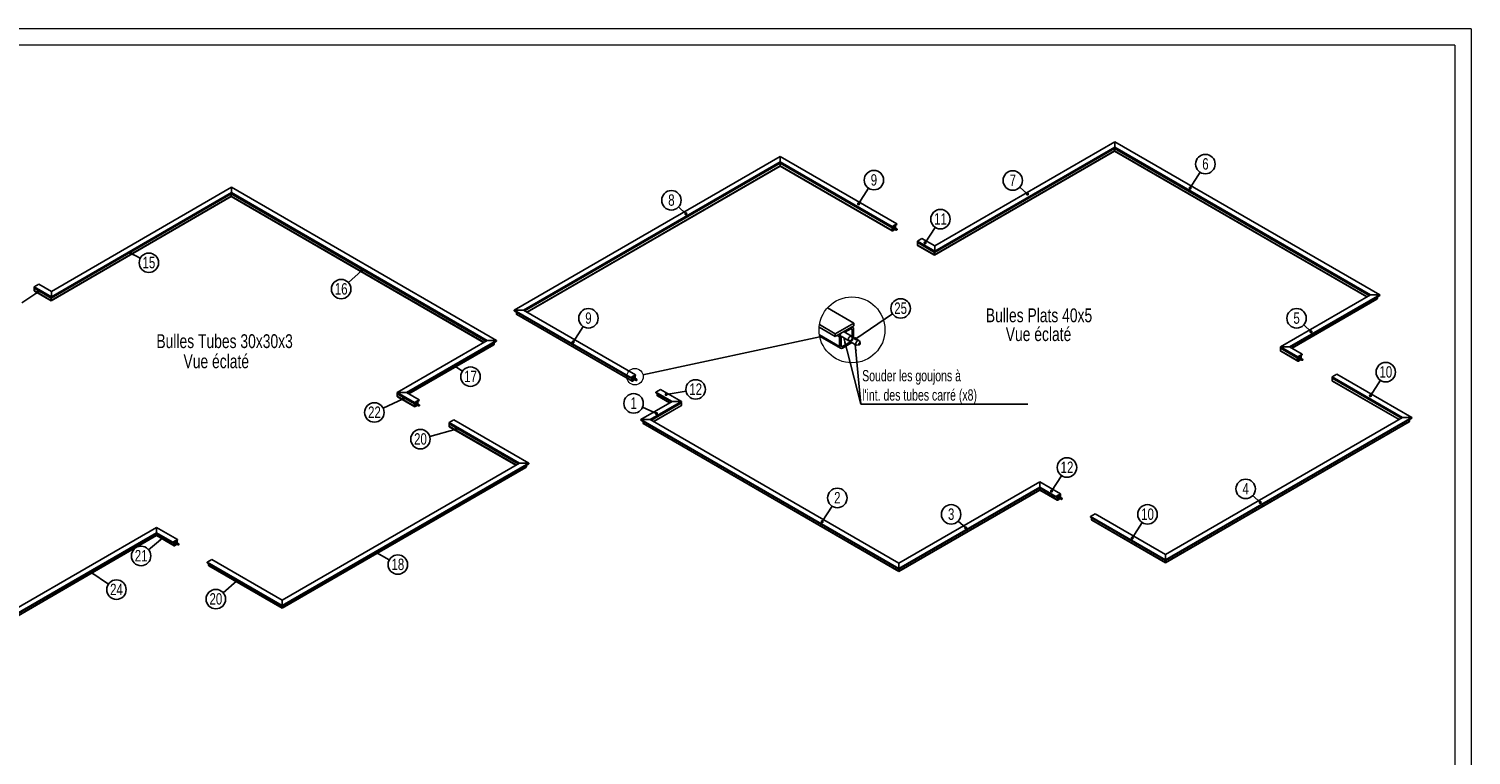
# Model space of a CAD drawing. Header units: millimetres. Extents: x 0 to 841, y 0 to 594.
# Tile 6 of 6: x 399 to 841, y 372 to 594. Entities that reach past the tile are written whole.
import ezdxf

# ---------------------------------------------------------------- set-up
doc = ezdxf.new("R2010")
doc.units = ezdxf.units.MM
doc.layers.add('NOTES', color=6, linetype='Continuous')
doc.layers.add('TRAIT-FINS', color=9, linetype='Continuous')
doc.layers.add('TRAIT-FORT', color=4, linetype='Continuous', lineweight=25)
doc.styles.add('SLDTEXTSTYLE0', font='TXT', dxfattribs={"width": 0.75})
doc.styles.add('SLDTEXTSTYLE3', font='TXT', dxfattribs={"width": 0.7})
doc.dimstyles.new('SLDDIMSTYLE2', dxfattribs={"dimtxt": 0.18, "dimasz": 2, "dimexe": 0, "dimexo": 0.0625, "dimgap": 0, "dimtad": 0, "dimtih": 1, "dimtoh": 1, "dimdec": 0, "dimrnd": 1e-09, "dimzin": 0, "dimdsep": 46, "dimtxsty": 'Standard', "dimblk1": 'NONE', "dimblk2": 'NONE', "dimsah": 1, "dimcen": 0.09, "dimadec": 0, "dimazin": 0, "dimtfac": 2, "dimtdec": 0, "dimtofl": 0, "dimtmove": 0, "dimatfit": 3, "dimldrblk": 'NONE', "dimfxl": 1, "dimfrac": 2, "dimtolj": 1, "dimtzin": 0, "dimarcsym": 0})
doc.dimstyles.new('SLDDIMSTYLE3', dxfattribs={"dimtxt": 0.18, "dimasz": 1, "dimexe": 0, "dimexo": 0.0625, "dimgap": 0, "dimtad": 0, "dimtih": 1, "dimtoh": 1, "dimdec": 0, "dimrnd": 1e-09, "dimzin": 0, "dimdsep": 46, "dimtxsty": 'Standard', "dimblk1": 'DOT', "dimblk2": 'DOT', "dimsah": 1, "dimcen": 0.09, "dimadec": 0, "dimazin": 0, "dimtfac": 1, "dimtdec": 0, "dimtofl": 0, "dimtmove": 0, "dimatfit": 3, "dimldrblk": 'DOT', "dimfxl": 1, "dimfrac": 2, "dimtolj": 1, "dimtzin": 0, "dimarcsym": 0})
doc.dimstyles.new('SLDDIMSTYLE4', dxfattribs={"dimtxt": 0.18, "dimasz": 2, "dimexe": 0, "dimexo": 0.0625, "dimgap": 0, "dimtad": 0, "dimtih": 1, "dimtoh": 1, "dimdec": 0, "dimrnd": 1e-09, "dimzin": 0, "dimdsep": 46, "dimtxsty": 'Standard', "dimsah": 1, "dimcen": 0.09, "dimadec": 0, "dimazin": 0, "dimtfac": 2, "dimtdec": 0, "dimtofl": 0, "dimtmove": 0, "dimatfit": 3, "dimfxl": 1, "dimfrac": 2, "dimtolj": 1, "dimtzin": 0, "dimarcsym": 0})

# ---------------------------------------------------------------- blocks, each defined once
blk = doc.blocks.new('SW_NOTE_2')
at = {"layer": 'NOTES', "color": 0}
blk.add_circle((2.64, -1.38), 2.98, dxfattribs=at)
at = {"layer": 'NOTES', "color": 0, "insert": (2.65, 0.44), "char_height": 3.5, "attachment_point": 2, "style": 'SLDTEXTSTYLE0'}
blk.add_mtext('15', dxfattribs=at)
blk = doc.blocks.new('_Dot')
at = {"color": 0, "linetype": 'ByBlock', "lineweight": -2}
blk.add_line((-0.5, 0), (-1, 0), dxfattribs=at)
at = {"color": 0, "linetype": 'ByBlock', "const_width": 0.5}
blk.add_lwpolyline([(-0.25, 0, 1), (0.25, 0, 1)], format="xyb", close=True, dxfattribs=at)
blk = doc.blocks.new('SW_NOTE_4')
at = {"layer": 'NOTES', "color": 0}
blk.add_circle((2.48, -1.65), 2.98, dxfattribs=at)
at = {"layer": 'NOTES', "color": 0, "insert": (2.49, 0.17), "char_height": 3.5, "attachment_point": 2, "style": 'SLDTEXTSTYLE0'}
blk.add_mtext('17', dxfattribs=at)
blk = doc.blocks.new('SW_NOTE_5')
at = {"layer": 'NOTES', "color": 0}
blk.add_circle((2.6, -1.46), 2.98, dxfattribs=at)
at = {"layer": 'NOTES', "color": 0, "insert": (2.61, 0.36), "char_height": 3.5, "attachment_point": 2, "style": 'SLDTEXTSTYLE0'}
blk.add_mtext('18', dxfattribs=at)
blk = doc.blocks.new('SW_NOTE_6')
at = {"layer": 'NOTES', "color": 0}
blk.add_circle((2.48, -1.66), 2.98, dxfattribs=at)
at = {"layer": 'NOTES', "color": 0, "insert": (2.49, 0.15), "char_height": 3.5, "attachment_point": 2, "style": 'SLDTEXTSTYLE0'}
blk.add_mtext('24', dxfattribs=at)
blk = doc.blocks.new('SW_NOTE_10')
at = {"layer": 'NOTES', "color": 0}
blk.add_circle((-2.29, -1.91), 2.98, dxfattribs=at)
at = {"layer": 'NOTES', "color": 0, "insert": (-2.28, -0.09), "char_height": 3.5, "attachment_point": 2, "style": 'SLDTEXTSTYLE0'}
blk.add_mtext('21', dxfattribs=at)
blk = doc.blocks.new('SW_NOTE_11')
at = {"layer": 'NOTES', "color": 0}
blk.add_circle((-2.25, -1.96), 2.98, dxfattribs=at)
at = {"layer": 'NOTES', "color": 0, "insert": (-2.24, -0.14), "char_height": 3.5, "attachment_point": 2, "style": 'SLDTEXTSTYLE0'}
blk.add_mtext('20', dxfattribs=at)
blk = doc.blocks.new('SW_NOTE_12')
at = {"layer": 'NOTES', "color": 0}
blk.add_circle((-2.87, -0.81), 2.98, dxfattribs=at)
at = {"layer": 'NOTES', "color": 0, "insert": (-2.86, 1.01), "char_height": 3.5, "attachment_point": 2, "style": 'SLDTEXTSTYLE0'}
blk.add_mtext('20', dxfattribs=at)
blk = doc.blocks.new('SW_NOTE_13')
at = {"layer": 'NOTES', "color": 0}
blk.add_circle((-2.7, -1.28), 2.98, dxfattribs=at)
at = {"layer": 'NOTES', "color": 0, "insert": (-2.69, 0.54), "char_height": 3.5, "attachment_point": 2, "style": 'SLDTEXTSTYLE0'}
blk.add_mtext('22', dxfattribs=at)
blk = doc.blocks.new('SW_NOTE_16')
at = {"layer": 'NOTES', "color": 0}
blk.add_circle((-2.21, -2), 2.98, dxfattribs=at)
at = {"layer": 'NOTES', "color": 0, "insert": (-2.2, -0.18), "char_height": 3.5, "attachment_point": 2, "style": 'SLDTEXTSTYLE0'}
blk.add_mtext('16', dxfattribs=at)
blk = doc.blocks.new('SW_NOTE_18')
at = {"layer": 'NOTES', "color": 0}
blk.add_circle((1.62, 2.51), 2.98, dxfattribs=at)
at = {"layer": 'NOTES', "color": 0, "insert": (1.62, 4.32), "char_height": 3.5, "attachment_point": 2, "style": 'SLDTEXTSTYLE0'}
blk.add_mtext('9', dxfattribs=at)
blk = doc.blocks.new('SW_NOTE_19')
at = {"layer": 'NOTES', "color": 0}
blk.add_circle((1.63, 2.5), 2.98, dxfattribs=at)
at = {"layer": 'NOTES', "color": 0, "insert": (1.64, 4.32), "char_height": 3.5, "attachment_point": 2, "style": 'SLDTEXTSTYLE0'}
blk.add_mtext('11', dxfattribs=at)
blk = doc.blocks.new('SW_NOTE_20')
at = {"layer": 'NOTES', "color": 0}
blk.add_circle((-2.2, 2.02), 2.98, dxfattribs=at)
at = {"layer": 'NOTES', "color": 0, "insert": (-2.19, 3.84), "char_height": 3.5, "attachment_point": 2, "style": 'SLDTEXTSTYLE0'}
blk.add_mtext('7', dxfattribs=at)
blk = doc.blocks.new('SW_NOTE_21')
at = {"layer": 'NOTES', "color": 0}
blk.add_circle((1.6, 2.52), 2.98, dxfattribs=at)
at = {"layer": 'NOTES', "color": 0, "insert": (1.61, 4.33), "char_height": 3.5, "attachment_point": 2, "style": 'SLDTEXTSTYLE0'}
blk.add_mtext('6', dxfattribs=at)
blk = doc.blocks.new('SW_NOTE_22')
at = {"layer": 'NOTES', "color": 0}
blk.add_circle((1.63, 2.5), 2.98, dxfattribs=at)
at = {"layer": 'NOTES', "color": 0, "insert": (1.64, 4.32), "char_height": 3.5, "attachment_point": 2, "style": 'SLDTEXTSTYLE0'}
blk.add_mtext('10', dxfattribs=at)
blk = doc.blocks.new('SW_NOTE_23')
at = {"layer": 'NOTES', "color": 0}
blk.add_circle((1.62, 2.51), 2.98, dxfattribs=at)
at = {"layer": 'NOTES', "color": 0, "insert": (1.63, 4.33), "char_height": 3.5, "attachment_point": 2, "style": 'SLDTEXTSTYLE0'}
blk.add_mtext('10', dxfattribs=at)
blk = doc.blocks.new('SW_NOTE_24')
at = {"layer": 'NOTES', "color": 0}
blk.add_circle((1.63, 2.5), 2.98, dxfattribs=at)
at = {"layer": 'NOTES', "color": 0, "insert": (1.64, 4.31), "char_height": 3.5, "attachment_point": 2, "style": 'SLDTEXTSTYLE0'}
blk.add_mtext('12', dxfattribs=at)
blk = doc.blocks.new('SW_NOTE_25')
at = {"layer": 'NOTES', "color": 0}
blk.add_circle((1.61, 2.51), 2.98, dxfattribs=at)
at = {"layer": 'NOTES', "color": 0, "insert": (1.61, 4.33), "char_height": 3.5, "attachment_point": 2, "style": 'SLDTEXTSTYLE0'}
blk.add_mtext('2', dxfattribs=at)
blk = doc.blocks.new('SW_NOTE_26')
at = {"layer": 'NOTES', "color": 0}
blk.add_circle((2.94, 0.5), 2.98, dxfattribs=at)
at = {"layer": 'NOTES', "color": 0, "insert": (2.95, 2.32), "char_height": 3.5, "attachment_point": 2, "style": 'SLDTEXTSTYLE0'}
blk.add_mtext('12', dxfattribs=at)
blk = doc.blocks.new('SW_NOTE_27')
at = {"layer": 'NOTES', "color": 0}
blk.add_circle((1.62, 2.51), 2.98, dxfattribs=at)
at = {"layer": 'NOTES', "color": 0, "insert": (1.62, 4.32), "char_height": 3.5, "attachment_point": 2, "style": 'SLDTEXTSTYLE0'}
blk.add_mtext('9', dxfattribs=at)
blk = doc.blocks.new('SW_NOTE_28')
at = {"layer": 'NOTES', "color": 0}
blk.add_circle((-2.18, 2.03), 2.98, dxfattribs=at)
at = {"layer": 'NOTES', "color": 0, "insert": (-2.18, 3.85), "char_height": 3.5, "attachment_point": 2, "style": 'SLDTEXTSTYLE0'}
blk.add_mtext('8', dxfattribs=at)
blk = doc.blocks.new('SW_NOTE_29')
at = {"layer": 'NOTES', "color": 0}
blk.add_circle((-2.18, 2.04), 2.98, dxfattribs=at)
at = {"layer": 'NOTES', "color": 0, "insert": (-2.18, 3.85), "char_height": 3.5, "attachment_point": 2, "style": 'SLDTEXTSTYLE0'}
blk.add_mtext('5', dxfattribs=at)
blk = doc.blocks.new('SW_NOTE_30')
at = {"layer": 'NOTES', "color": 0}
blk.add_circle((-2.19, 2.03), 2.98, dxfattribs=at)
at = {"layer": 'NOTES', "color": 0, "insert": (-2.18, 3.85), "char_height": 3.5, "attachment_point": 2, "style": 'SLDTEXTSTYLE0'}
blk.add_mtext('4', dxfattribs=at)
blk = doc.blocks.new('SW_NOTE_31')
at = {"layer": 'NOTES', "color": 0}
blk.add_circle((-2.19, 2.03), 2.98, dxfattribs=at)
at = {"layer": 'NOTES', "color": 0, "insert": (-2.18, 3.85), "char_height": 3.5, "attachment_point": 2, "style": 'SLDTEXTSTYLE0'}
blk.add_mtext('3', dxfattribs=at)
blk = doc.blocks.new('SW_NOTE_32')
at = {"layer": 'NOTES', "color": 0}
blk.add_circle((-2.73, 1.2), 2.98, dxfattribs=at)
at = {"layer": 'NOTES', "color": 0, "insert": (-2.72, 3.02), "char_height": 3.5, "attachment_point": 2, "style": 'SLDTEXTSTYLE0'}
blk.add_mtext('1', dxfattribs=at)
blk = doc.blocks.new('_None')
blk = doc.blocks.new('SW_NOTE_33')
at = {"layer": 'NOTES', "color": 0}
blk.add_line((51.19, 0), (0, 0), dxfattribs=at)
blk.add_line((51.19, 0), (0, 0), dxfattribs=at)
at = {"layer": 'NOTES', "color": 0, "char_height": 3.4396, "attachment_point": 1, "style": 'SLDTEXTSTYLE3'}
for s, insert in [('Souder les goujons à', (0.43, 10.43)), ("l'int. des tubes carré (x8)", (0.43, 4.52))]:
    blk.add_mtext(s, dxfattribs=dict(at, insert=insert))
blk = doc.blocks.new('SW_NOTE_34')
at = {"layer": 'NOTES', "color": 0}
blk.add_circle((2.47, 1.67), 2.98, dxfattribs=at)
at = {"layer": 'NOTES', "color": 0, "insert": (2.48, 3.49), "char_height": 3.5, "attachment_point": 2, "style": 'SLDTEXTSTYLE0'}
blk.add_mtext('25', dxfattribs=at)

msp = doc.modelspace()

# ---------------------------------------------------------------- linework, layer by layer
at = {"lineweight": 18}
for p, q in [((841, 594), (0, 594)), ((841, 594), (841, 0)), ((836, 589), (5, 589)), ((836, 589), (836, 5))]:
    msp.add_line(p, q, dxfattribs=at)
for centre, radius in [((651.398, 501.923), 10.09), ((584.935, 487.615), 2.523)]:
    msp.add_circle(centre, radius, dxfattribs=at)
at = {"layer": 'NOTES'}
for p, q in [((702.827, 545.585), (705.145, 543.458)), ((598.284, 539.532), (600.537, 537.435)), ((433.456, 523.824), (430.54, 525.345)), ((789.727, 503.428), (791.964, 501.34)), ((532.107, 489.253), (529.757, 490.815)), ((774.135, 451.232), (776.405, 449.125)), ((683.95, 443.437), (686.235, 441.32))]:
    msp.add_line(p, q, dxfattribs=at)
at = {"layer": 'TRAIT-FORT', "lineweight": 25}
for p, q in [((731.776, 557.453), (676.622, 525.613)), ((731.776, 556.718), (676.622, 524.878)), ((676.622, 524.777), (731.776, 556.617)), ((676.728, 527.634), (731.882, 559.474)), ((676.728, 526.001), (731.882, 557.841)), ((676.728, 525.797), (731.882, 557.637)), ((731.776, 557.575), (731.776, 557.453)), ((731.776, 556.718), (731.776, 557.453)), ((809.77, 512.428), (731.776, 557.453)), ((809.134, 512.061), (731.776, 556.718)), ((731.776, 556.617), (809.046, 512.01)), ((731.882, 559.474), (731.882, 557.841)), ((731.882, 559.474), (812.988, 512.653)), ((731.882, 557.841), (731.882, 557.637)), ((731.882, 557.841), (810.159, 512.653)), ((731.882, 557.637), (809.982, 512.55)), ((547.945, 507.928), (629.404, 554.953)), ((550.773, 507.928), (629.404, 553.321)), ((550.95, 507.826), (629.404, 553.116)), ((629.404, 552.872), (551.162, 507.704)), ((629.404, 552.137), (551.799, 507.336)), ((629.404, 553.321), (629.404, 554.953)), ((629.404, 554.953), (665.113, 534.339)), ((629.404, 553.321), (663.698, 533.523)), ((629.404, 553.116), (629.404, 553.321)), ((629.404, 553.116), (663.698, 533.319)), ((663.681, 533.084), (629.404, 552.872)), ((629.404, 552.137), (629.404, 552.872)), ((663.681, 532.349), (629.404, 552.137)), ((551.887, 507.286), (629.404, 552.035)), ((629.404, 552.035), (663.743, 532.212)), ((461.335, 543.505), (406.18, 511.665)), ((406.286, 513.686), (461.441, 545.526)), ((406.286, 512.053), (461.441, 543.893)), ((406.286, 511.849), (461.441, 543.689)), ((461.335, 543.627), (461.335, 543.505)), ((461.335, 542.77), (461.335, 543.505)), ((539.328, 498.48), (461.335, 543.505)), ((461.441, 545.526), (461.441, 543.893)), ((461.441, 545.526), (542.546, 498.705)), ((461.441, 543.893), (461.441, 543.689)), ((461.441, 543.893), (539.717, 498.705)), ((461.441, 543.689), (539.541, 498.603)), ((461.335, 542.77), (406.18, 510.93)), ((406.18, 510.829), (461.335, 542.669)), ((538.692, 498.113), (461.335, 542.77)), ((461.335, 542.669), (538.604, 498.062)), ((663.681, 533.084), (663.681, 532.349)), ((665.113, 534.339), (663.698, 533.523)), ((663.698, 533.319), (665.113, 534.135)), ((663.698, 533.523), (663.698, 533.319)), ((663.787, 533.145), (663.787, 532.41)), ((663.787, 533.139), (664.394, 532.788)), ((663.787, 533.138), (664.96, 532.461)), ((663.893, 532.349), (663.787, 532.41)), ((663.893, 532.349), (664.524, 532.713)), ((663.893, 532.226), (664.529, 532.594)), ((664.594, 533.135), (664.028, 533.461)), ((664.529, 533.696), (664.075, 533.434)), ((664.444, 532.78), (664.614, 532.803)), ((664.635, 533.635), (664.529, 533.696)), ((665.16, 532.808), (664.597, 533.133)), ((664.691, 532.937), (664.626, 533.096)), ((664.679, 533.833), (664.635, 533.859)), ((664.635, 533.111), (664.635, 533.635)), ((664.741, 533.049), (664.741, 533.696)), ((665.009, 532.453), (665.18, 532.476)), ((665.113, 534.135), (665.113, 534.339)), ((665.257, 532.61), (665.192, 532.769)), ((672.839, 529.879), (671.425, 529.062)), ((671.425, 529.062), (671.425, 528.858)), ((671.425, 529.062), (676.728, 526.001)), ((671.425, 528.858), (676.728, 525.797)), ((676.622, 525.613), (671.442, 528.603)), ((671.442, 528.603), (671.442, 527.868)), ((676.622, 524.878), (671.442, 527.868)), ((671.505, 527.731), (676.622, 524.777)), ((672.839, 529.879), (676.728, 527.634)), ((676.622, 524.878), (676.622, 525.613)), ((676.728, 526.001), (676.728, 527.634)), ((676.728, 525.797), (676.728, 526.001)), ((402.398, 515.931), (400.983, 515.114)), ((400.983, 515.114), (400.983, 514.91)), ((400.983, 515.114), (406.286, 512.053)), ((400.983, 514.91), (406.286, 511.849)), ((406.18, 511.665), (401.001, 514.655)), ((401.001, 514.655), (401.001, 513.92)), ((406.18, 510.93), (401.001, 513.92)), ((401.063, 513.783), (406.18, 510.829)), ((402.398, 515.931), (406.286, 513.686)), ((406.286, 512.053), (406.286, 513.686)), ((810.159, 512.653), (782.582, 496.733)), ((812.988, 512.653), (785.41, 496.733)), ((812.988, 512.448), (785.587, 496.631)), ((812.988, 512.653), (810.159, 512.653)), ((812.988, 512.448), (812.988, 512.653)), ((406.18, 510.93), (406.18, 511.665)), ((406.286, 511.849), (406.286, 512.053)), ((583.654, 487.314), (547.945, 507.928)), ((547.945, 507.928), (550.773, 507.928)), ((547.945, 507.724), (547.945, 507.928)), ((585.068, 488.13), (550.773, 507.928)), ((651.929, 503.982), (643.867, 508.637)), ((786.082, 496.345), (812.28, 511.469)), ((786.17, 496.294), (812.156, 511.295)), ((812.28, 512.04), (812.28, 511.469)), ((583.654, 487.11), (547.945, 507.724)), ((548.652, 507.316), (548.652, 506.744)), ((548.652, 506.744), (583.99, 486.344)), ((548.777, 506.571), (584.052, 486.207)), ((646.272, 500.717), (641.433, 503.51)), ((651.929, 503.982), (646.272, 500.717)), ((651.929, 503.166), (651.929, 503.982)), ((646.272, 499.9), (641.341, 502.747)), ((641.421, 500.415), (647.616, 496.838)), ((641.499, 499.963), (647.864, 496.289)), ((646.272, 499.9), (651.929, 503.166)), ((646.272, 500.717), (646.272, 499.9)), ((646.838, 500.227), (647.616, 499.778)), ((647.616, 499.778), (647.616, 496.838)), ((648.04, 500.023), (648.04, 497.083)), ((648.04, 499.997), (650.468, 498.595)), ((648.04, 499.996), (652.731, 497.288)), ((651.268, 499.981), (649.006, 501.287)), ((651.01, 502.227), (649.194, 501.178)), ((651.01, 502.227), (651.434, 501.982)), ((653.531, 498.674), (651.28, 499.973)), ((651.658, 499.189), (651.397, 499.826)), ((651.61, 502.776), (651.432, 502.879)), ((651.434, 499.885), (651.434, 501.982)), ((651.859, 499.64), (651.859, 502.227)), ((539.717, 498.705), (512.14, 482.785)), ((542.546, 498.705), (514.969, 482.785)), ((542.546, 498.501), (515.145, 482.683)), ((515.64, 482.397), (541.839, 497.521)), ((515.728, 482.346), (541.714, 497.347)), ((542.546, 498.705), (539.717, 498.705)), ((541.839, 498.092), (541.839, 497.521)), ((542.546, 498.501), (542.546, 498.705)), ((648.04, 497.083), (648.464, 496.838)), ((648.464, 496.838), (650.988, 498.295)), ((648.464, 496.348), (651.01, 497.818)), ((650.667, 498.561), (651.349, 498.654)), ((652.929, 497.254), (653.612, 497.347)), ((653.92, 497.882), (653.66, 498.519)), ((782.582, 496.733), (782.582, 496.528)), ((785.41, 496.733), (782.582, 496.733)), ((782.582, 496.733), (787.885, 493.671)), ((782.582, 496.528), (787.885, 493.467)), ((787.868, 493.232), (782.582, 496.283)), ((782.582, 495.549), (782.582, 496.283)), ((787.868, 492.497), (782.582, 495.549)), ((782.706, 495.375), (787.93, 492.36)), ((785.41, 496.733), (789.299, 494.488)), ((787.868, 493.232), (787.868, 492.497)), ((789.299, 494.488), (787.885, 493.671)), ((787.885, 493.467), (789.299, 494.283)), ((787.885, 493.671), (787.885, 493.467)), ((787.974, 493.293), (787.974, 492.559)), ((787.974, 493.287), (788.581, 492.936)), ((787.974, 493.287), (789.147, 492.61)), ((788.08, 492.497), (787.974, 492.558)), ((788.08, 492.497), (788.711, 492.861)), ((788.08, 492.375), (788.716, 492.742)), ((788.781, 493.283), (788.215, 493.61)), ((788.716, 493.845), (788.262, 493.582)), ((788.63, 492.928), (788.801, 492.951)), ((788.822, 493.783), (788.716, 493.844)), ((789.347, 492.956), (788.784, 493.281)), ((788.878, 493.085), (788.813, 493.244)), ((788.866, 493.982), (788.822, 494.007)), ((788.822, 493.259), (788.822, 493.783)), ((788.928, 493.198), (788.928, 493.845)), ((789.196, 492.601), (789.367, 492.625)), ((789.299, 494.283), (789.299, 494.488)), ((789.444, 492.758), (789.379, 492.918)), ((585.068, 488.13), (583.654, 487.314)), ((583.654, 487.11), (585.068, 487.926)), ((583.654, 487.314), (583.654, 487.11)), ((583.795, 487.191), (583.99, 487.079)), ((583.99, 487.079), (583.99, 486.344)), ((584.096, 487.14), (584.096, 486.406)), ((584.096, 487.134), (584.703, 486.784)), ((584.096, 487.134), (585.269, 486.457)), ((584.096, 486.405), (584.202, 486.344)), ((584.202, 486.344), (584.833, 486.708)), ((584.202, 486.222), (584.838, 486.589)), ((584.903, 487.13), (584.337, 487.457)), ((584.838, 487.692), (584.384, 487.429)), ((584.753, 486.775), (584.923, 486.798)), ((584.838, 487.692), (584.944, 487.63)), ((585.469, 486.803), (584.906, 487.128)), ((585, 486.932), (584.935, 487.091)), ((584.988, 487.829), (584.944, 487.855)), ((584.944, 487.106), (584.944, 487.63)), ((585.051, 487.045), (585.051, 487.692)), ((585.068, 487.926), (585.068, 488.13)), ((585.318, 486.448), (585.489, 486.472)), ((585.566, 486.605), (585.501, 486.765)), ((799.871, 488.385), (798.456, 487.568)), ((798.456, 487.568), (820.023, 475.118)), ((798.456, 487.568), (798.456, 487.364)), ((798.456, 487.364), (819.846, 475.016)), ((798.474, 487.109), (798.474, 486.375)), ((819.634, 474.894), (798.474, 487.109)), ((818.997, 474.526), (798.474, 486.375)), ((798.536, 486.237), (818.909, 474.476)), ((799.871, 488.385), (822.851, 475.118)), ((512.14, 482.785), (512.14, 482.581)), ((514.969, 482.785), (512.14, 482.785)), ((512.14, 482.785), (517.443, 479.723)), ((512.14, 482.581), (517.443, 479.519)), ((517.426, 479.284), (512.14, 482.336)), ((512.14, 481.601), (512.14, 482.336)), ((517.426, 478.549), (512.14, 481.601)), ((512.265, 481.427), (517.488, 478.412)), ((514.969, 482.785), (518.858, 480.54)), ((592.795, 483.67), (591.381, 482.853)), ((596.33, 479.996), (591.381, 482.853)), ((591.381, 482.853), (591.381, 482.649)), ((596.153, 479.894), (591.381, 482.649)), ((591.752, 482.435), (591.752, 481.864)), ((591.752, 481.864), (595.658, 479.608)), ((591.814, 481.726), (595.57, 479.558)), ((599.158, 479.996), (592.795, 483.67)), ((517.426, 479.284), (517.426, 478.549)), ((518.858, 480.54), (517.443, 479.723)), ((517.443, 479.519), (518.858, 480.335)), ((517.443, 479.723), (517.443, 479.519)), ((517.532, 479.346), (517.532, 478.611)), ((517.532, 479.339), (518.139, 478.989)), ((517.532, 479.339), (518.705, 478.662)), ((517.638, 478.549), (517.532, 478.611)), ((517.638, 478.549), (518.269, 478.914)), ((517.638, 478.427), (518.274, 478.794)), ((518.339, 479.335), (517.773, 479.662)), ((518.274, 479.897), (517.82, 479.635)), ((518.189, 478.98), (518.359, 479.003)), ((518.38, 479.835), (518.274, 479.897)), ((518.905, 479.008), (518.342, 479.333)), ((518.436, 479.137), (518.371, 479.296)), ((518.424, 480.034), (518.38, 480.06)), ((518.38, 479.311), (518.38, 479.835)), ((518.486, 479.25), (518.486, 479.897)), ((518.754, 478.653), (518.925, 478.677)), ((518.858, 480.335), (518.858, 480.54)), ((519.002, 478.81), (518.937, 478.97)), ((586.784, 474.485), (596.33, 479.996)), ((589.613, 474.486), (599.158, 479.996)), ((589.789, 474.383), (599.158, 479.792)), ((599.158, 479.547), (590.002, 474.261)), ((599.158, 478.812), (590.638, 473.894)), ((590.726, 473.843), (599.034, 478.639)), ((596.33, 479.996), (599.158, 479.996)), ((599.158, 479.996), (599.158, 479.792)), ((599.158, 479.547), (599.158, 478.812)), ((529.429, 474.437), (528.015, 473.621)), ((528.015, 473.621), (549.581, 461.171)), ((528.015, 473.621), (528.015, 473.416)), ((528.015, 473.416), (549.404, 461.069)), ((528.032, 473.162), (528.032, 472.427)), ((549.192, 460.946), (528.032, 473.162)), ((529.429, 474.437), (552.409, 461.171)), ((586.784, 474.485), (589.613, 474.486)), ((665.768, 428.889), (586.784, 474.485)), ((586.784, 474.281), (586.784, 474.485)), ((665.768, 428.685), (586.784, 474.281)), ((587.491, 473.873), (587.491, 473.301)), ((587.491, 473.301), (665.768, 428.113)), ((587.616, 473.128), (665.768, 428.012)), ((665.768, 430.522), (589.613, 474.486)), ((820.023, 475.118), (747.403, 433.196)), ((822.851, 475.118), (747.403, 431.563)), ((822.851, 474.914), (747.403, 431.359)), ((747.403, 430.787), (822.144, 473.934)), ((747.403, 430.686), (822.02, 473.761)), ((820.023, 475.118), (822.851, 475.118)), ((822.144, 474.506), (822.144, 473.934)), ((822.851, 475.118), (822.851, 474.914)), ((548.556, 460.579), (528.032, 472.427)), ((528.094, 472.289), (548.468, 460.528)), ((549.581, 461.171), (476.961, 419.248)), ((552.409, 461.171), (476.961, 417.615)), ((552.409, 460.966), (476.961, 417.411)), ((476.961, 416.839), (551.702, 459.987)), ((476.961, 416.738), (551.578, 459.813)), ((549.581, 461.171), (552.409, 461.171)), ((551.702, 460.558), (551.702, 459.987)), ((552.409, 461.171), (552.409, 460.966)), ((708.902, 455.422), (665.768, 430.522)), ((708.901, 453.79), (708.902, 455.422)), ((715.265, 451.749), (708.902, 455.422)), ((708.901, 453.79), (665.768, 428.889)), ((708.901, 453.585), (665.768, 428.685)), ((665.768, 428.113), (708.902, 453.014)), ((665.768, 428.012), (708.901, 452.912)), ((708.901, 453.585), (708.901, 453.79)), ((713.851, 450.932), (708.901, 453.79)), ((713.851, 450.728), (708.901, 453.585)), ((708.901, 452.912), (714.249, 449.825)), ((708.902, 453.014), (708.902, 453.585)), ((708.902, 453.014), (714.187, 449.962)), ((715.265, 451.749), (713.851, 450.932)), ((713.851, 450.728), (715.265, 451.544)), ((713.851, 450.932), (713.851, 450.728)), ((713.993, 450.81), (714.187, 450.697)), ((714.187, 450.697), (714.187, 449.962)), ((714.293, 450.759), (714.293, 450.024)), ((714.293, 450.752), (714.9, 450.402)), ((714.293, 450.752), (715.466, 450.075)), ((715.1, 450.748), (714.535, 451.075)), ((715.036, 451.31), (714.582, 451.048)), ((715.036, 451.31), (715.142, 451.248)), ((715.666, 450.421), (715.103, 450.746)), ((715.198, 450.55), (715.132, 450.709)), ((715.186, 451.447), (715.141, 451.473)), ((715.142, 450.724), (715.142, 451.248)), ((715.248, 450.663), (715.248, 451.31)), ((715.265, 451.544), (715.265, 451.749)), ((714.293, 450.024), (714.399, 449.962)), ((714.399, 449.962), (715.03, 450.327)), ((714.399, 449.84), (715.036, 450.207)), ((714.95, 450.393), (715.12, 450.416)), ((715.516, 450.066), (715.686, 450.09)), ((715.763, 450.223), (715.698, 450.383)), ((725.837, 445.646), (724.422, 444.829)), ((724.422, 444.829), (724.422, 444.625)), ((747.403, 431.563), (724.422, 444.829)), ((747.403, 431.359), (724.422, 444.625)), ((724.793, 444.411), (724.793, 443.84)), ((724.793, 443.84), (747.403, 430.787)), ((724.855, 443.702), (747.403, 430.686)), ((747.403, 433.196), (725.837, 445.646)), ((438.46, 441.474), (395.326, 416.574)), ((438.46, 439.842), (395.326, 414.941)), ((438.46, 439.638), (395.326, 414.737)), ((395.326, 414.165), (438.46, 439.066)), ((395.326, 414.064), (438.46, 438.964)), ((438.46, 439.842), (438.46, 441.474)), ((444.824, 437.801), (438.46, 441.474)), ((438.46, 439.638), (438.46, 439.842)), ((443.409, 436.984), (438.46, 439.842)), ((443.409, 436.78), (438.46, 439.638)), ((438.46, 439.066), (438.46, 439.637)), ((438.46, 439.066), (443.745, 436.015)), ((438.46, 438.964), (443.807, 435.877)), ((444.824, 437.801), (443.409, 436.984)), ((443.409, 436.78), (444.824, 437.597)), ((444.594, 437.362), (444.14, 437.1)), ((444.594, 437.362), (444.7, 437.301)), ((444.744, 437.499), (444.699, 437.525)), ((444.7, 436.776), (444.7, 437.301)), ((444.806, 436.715), (444.806, 437.362)), ((444.824, 437.597), (444.824, 437.801)), ((443.409, 436.984), (443.409, 436.78)), ((443.551, 436.862), (443.745, 436.749)), ((443.745, 436.749), (443.745, 436.015)), ((443.851, 436.811), (443.851, 436.076)), ((443.851, 436.804), (444.458, 436.454)), ((443.851, 436.804), (445.024, 436.127)), ((443.851, 436.076), (443.957, 436.015)), ((443.957, 436.015), (444.588, 436.379)), ((443.957, 435.892), (444.594, 436.259)), ((444.658, 436.8), (444.093, 437.127)), ((444.508, 436.445), (444.679, 436.469)), ((445.224, 436.473), (444.661, 436.798)), ((444.756, 436.602), (444.691, 436.761)), ((445.074, 436.119), (445.244, 436.142)), ((445.321, 436.276), (445.256, 436.435)), ((747.403, 431.563), (747.403, 433.196)), ((455.395, 431.698), (453.981, 430.882)), ((453.981, 430.882), (453.981, 430.677)), ((476.961, 417.615), (453.981, 430.882)), ((476.961, 417.411), (453.981, 430.677)), ((454.351, 430.463), (454.351, 429.892)), ((454.351, 429.892), (476.961, 416.839)), ((454.414, 429.754), (476.961, 416.738)), ((476.961, 419.248), (455.395, 431.698)), ((665.768, 428.889), (665.768, 430.522)), ((665.768, 428.685), (665.768, 428.889)), ((665.768, 428.113), (665.768, 428.685)), ((747.403, 431.359), (747.403, 431.563)), ((747.403, 430.787), (747.403, 431.359)), ((476.961, 417.615), (476.961, 419.248)), ((476.961, 417.411), (476.961, 417.615)), ((476.961, 416.839), (476.961, 417.411))]:
    msp.add_line(p, q, dxfattribs=at)
at = {"layer": 'TRAIT-FORT', "lineweight": 25, "flags": 128}
for points in [[(731.776, 556.718), (731.776, 556.679), (731.776, 556.649), (731.776, 556.628), (731.776, 556.618), (731.776, 556.617)], [(461.335, 542.77), (461.335, 542.731), (461.335, 542.701), (461.335, 542.68), (461.335, 542.67), (461.335, 542.669)], [(663.79, 533.175), (663.789, 533.17), (663.787, 533.145)], [(664.444, 532.78), (664.414, 532.78), (664.383, 532.796), (664.362, 532.826), (664.353, 532.868), (664.356, 532.918), (664.371, 532.972), (664.398, 533.026), (664.433, 533.073), (664.473, 533.111), (664.515, 533.135), (664.555, 533.144), (664.59, 533.137), (664.616, 533.114), (664.626, 533.096)], [(664.695, 532.914), (664.691, 532.938), (664.678, 532.953), (664.658, 532.957), (664.635, 532.949), (664.613, 532.93), (664.593, 532.904), (664.58, 532.874), (664.576, 532.845), (664.58, 532.821), (664.593, 532.806), (664.613, 532.803), (664.635, 532.811), (664.658, 532.829), (664.678, 532.855), (664.691, 532.885), (664.695, 532.914)], [(665.009, 532.453), (664.98, 532.454), (664.949, 532.469), (664.928, 532.499), (664.919, 532.541), (664.922, 532.591), (664.937, 532.646), (664.963, 532.699), (664.998, 532.746), (665.039, 532.784), (665.081, 532.808), (665.121, 532.817), (665.156, 532.81), (665.182, 532.787), (665.192, 532.769)], [(665.261, 532.588), (665.256, 532.611), (665.243, 532.626), (665.224, 532.63), (665.201, 532.622), (665.178, 532.604), (665.159, 532.577), (665.146, 532.548), (665.141, 532.519), (665.146, 532.495), (665.159, 532.48), (665.178, 532.476), (665.201, 532.484), (665.224, 532.502), (665.243, 532.529), (665.256, 532.558), (665.261, 532.588)], [(671.442, 527.868), (671.447, 527.823), (671.459, 527.784), (671.478, 527.753), (671.505, 527.731), (671.505, 527.731)], [(676.622, 525.858), (676.622, 525.828), (676.622, 525.768), (676.622, 525.711), (676.622, 525.659), (676.622, 525.613)], [(676.622, 524.777), (676.622, 524.778), (676.622, 524.788), (676.622, 524.809), (676.622, 524.839), (676.622, 524.878)], [(676.622, 524.878), (676.622, 524.839), (676.622, 524.809), (676.622, 524.788), (676.622, 524.778), (676.622, 524.777)], [(401.001, 513.92), (401.005, 513.875), (401.017, 513.836), (401.036, 513.805), (401.063, 513.783), (401.063, 513.783)], [(406.18, 511.91), (406.18, 511.88), (406.18, 511.82), (406.18, 511.764), (406.18, 511.711), (406.18, 511.665)], [(406.18, 510.829), (406.18, 510.83), (406.18, 510.841), (406.18, 510.861), (406.18, 510.891), (406.18, 510.93)], [(406.18, 510.93), (406.18, 510.891), (406.18, 510.861), (406.18, 510.841), (406.18, 510.83), (406.18, 510.829)], [(648.052, 500.143), (648.048, 500.123), (648.04, 500.023)], [(650.667, 498.561), (650.55, 498.564), (650.426, 498.625), (650.342, 498.745), (650.304, 498.913), (650.317, 499.115), (650.379, 499.332), (650.484, 499.545), (650.623, 499.735), (650.784, 499.885), (650.953, 499.983), (651.114, 500.018), (651.253, 499.989), (651.358, 499.897), (651.397, 499.826)], [(651.655, 498.983), (651.673, 499.099), (651.655, 499.194), (651.603, 499.254), (651.526, 499.269), (651.434, 499.237), (651.343, 499.163), (651.265, 499.059), (651.213, 498.939), (651.195, 498.823), (651.213, 498.728), (651.265, 498.668), (651.343, 498.653), (651.434, 498.685), (651.526, 498.759), (651.603, 498.864), (651.655, 498.983)], [(652.929, 497.254), (652.813, 497.258), (652.689, 497.319), (652.605, 497.439), (652.567, 497.607), (652.58, 497.808), (652.641, 498.025), (652.746, 498.238), (652.886, 498.428), (653.047, 498.579), (653.215, 498.676), (653.377, 498.711), (653.516, 498.682), (653.621, 498.591), (653.66, 498.519)], [(653.918, 497.676), (653.936, 497.793), (653.918, 497.888), (653.866, 497.947), (653.789, 497.962), (653.697, 497.931), (653.606, 497.857), (653.528, 497.752), (653.476, 497.633), (653.458, 497.517), (653.476, 497.421), (653.528, 497.362), (653.606, 497.347), (653.697, 497.378), (653.789, 497.452), (653.866, 497.557), (653.918, 497.676)], [(787.977, 493.324), (787.976, 493.319), (787.974, 493.293)], [(788.63, 492.928), (788.601, 492.929), (788.57, 492.944), (788.549, 492.974), (788.54, 493.016), (788.543, 493.066), (788.558, 493.121), (788.585, 493.174), (788.619, 493.221), (788.66, 493.259), (788.702, 493.283), (788.742, 493.292), (788.777, 493.285), (788.803, 493.262), (788.813, 493.244)], [(788.822, 492.959), (788.845, 492.978), (788.864, 493.004), (788.877, 493.034), (788.882, 493.063), (788.877, 493.086), (788.864, 493.101), (788.845, 493.105), (788.822, 493.097), (788.799, 493.079), (788.78, 493.053), (788.767, 493.023), (788.762, 492.994), (788.767, 492.97), (788.78, 492.955), (788.799, 492.951), (788.822, 492.959)], [(789.196, 492.601), (789.167, 492.602), (789.136, 492.617), (789.115, 492.647), (789.106, 492.689), (789.109, 492.74), (789.124, 492.794), (789.15, 492.847), (789.185, 492.895), (789.225, 492.932), (789.268, 492.957), (789.308, 492.966), (789.343, 492.958), (789.369, 492.935), (789.379, 492.918)], [(789.388, 492.632), (789.411, 492.651), (789.43, 492.677), (789.443, 492.707), (789.448, 492.736), (789.443, 492.76), (789.43, 492.775), (789.411, 492.778), (789.388, 492.77), (789.365, 492.752), (789.346, 492.726), (789.333, 492.696), (789.328, 492.667), (789.333, 492.643), (789.346, 492.628), (789.365, 492.624), (789.388, 492.632)], [(584.099, 487.17), (584.098, 487.165), (584.096, 487.14)], [(584.753, 486.775), (584.723, 486.776), (584.692, 486.791), (584.671, 486.821), (584.662, 486.863), (584.665, 486.914), (584.681, 486.968), (584.707, 487.021), (584.742, 487.068), (584.782, 487.106), (584.824, 487.13), (584.864, 487.139), (584.899, 487.132), (584.925, 487.109), (584.935, 487.091)], [(585.004, 486.91), (585, 486.933), (584.987, 486.948), (584.967, 486.952), (584.944, 486.944), (584.922, 486.926), (584.902, 486.899), (584.889, 486.87), (584.885, 486.841), (584.889, 486.817), (584.902, 486.802), (584.922, 486.798), (584.944, 486.806), (584.967, 486.825), (584.987, 486.851), (585, 486.881), (585.004, 486.91)], [(585.318, 486.448), (585.289, 486.449), (585.258, 486.464), (585.237, 486.494), (585.228, 486.536), (585.231, 486.587), (585.246, 486.641), (585.273, 486.694), (585.307, 486.742), (585.348, 486.779), (585.39, 486.804), (585.43, 486.813), (585.465, 486.805), (585.491, 486.782), (585.501, 486.765)], [(585.57, 486.583), (585.565, 486.607), (585.552, 486.622), (585.533, 486.625), (585.51, 486.617), (585.487, 486.599), (585.468, 486.573), (585.455, 486.543), (585.45, 486.514), (585.455, 486.49), (585.468, 486.475), (585.487, 486.471), (585.51, 486.479), (585.533, 486.498), (585.552, 486.524), (585.565, 486.554), (585.57, 486.583)], [(798.474, 486.375), (798.478, 486.329), (798.49, 486.29), (798.51, 486.259), (798.536, 486.237), (798.536, 486.237)], [(517.535, 479.376), (517.534, 479.371), (517.532, 479.346)], [(518.189, 478.98), (518.159, 478.981), (518.128, 478.996), (518.107, 479.026), (518.098, 479.068), (518.101, 479.119), (518.117, 479.173), (518.143, 479.226), (518.178, 479.274), (518.218, 479.311), (518.26, 479.335), (518.3, 479.344), (518.335, 479.337), (518.361, 479.314), (518.371, 479.296)], [(518.38, 479.011), (518.403, 479.03), (518.423, 479.056), (518.436, 479.086), (518.44, 479.115), (518.436, 479.139), (518.423, 479.153), (518.403, 479.157), (518.38, 479.149), (518.357, 479.131), (518.338, 479.105), (518.325, 479.075), (518.321, 479.046), (518.325, 479.022), (518.338, 479.007), (518.357, 479.003), (518.38, 479.011)], [(518.754, 478.653), (518.725, 478.654), (518.694, 478.669), (518.673, 478.699), (518.664, 478.742), (518.667, 478.792), (518.682, 478.846), (518.709, 478.899), (518.743, 478.947), (518.784, 478.984), (518.826, 479.009), (518.866, 479.018), (518.901, 479.01), (518.927, 478.987), (518.937, 478.97)], [(518.946, 478.685), (518.969, 478.703), (518.988, 478.729), (519.001, 478.759), (519.006, 478.788), (519.001, 478.812), (518.988, 478.827), (518.969, 478.831), (518.946, 478.823), (518.923, 478.804), (518.904, 478.778), (518.891, 478.748), (518.886, 478.719), (518.891, 478.695), (518.904, 478.68), (518.923, 478.677), (518.946, 478.685)], [(528.032, 472.427), (528.036, 472.381), (528.048, 472.342), (528.068, 472.311), (528.094, 472.289), (528.094, 472.289)], [(708.901, 452.912), (708.902, 452.914), (708.901, 452.924), (708.901, 452.945), (708.901, 452.975), (708.902, 453.014)], [(708.902, 453.014), (708.901, 452.975), (708.901, 452.945), (708.901, 452.924), (708.902, 452.914), (708.901, 452.912)], [(714.296, 450.789), (714.295, 450.784), (714.293, 450.759)], [(714.95, 450.393), (714.921, 450.394), (714.89, 450.409), (714.869, 450.439), (714.859, 450.481), (714.862, 450.532), (714.878, 450.586), (714.904, 450.639), (714.939, 450.687), (714.979, 450.724), (715.021, 450.748), (715.062, 450.757), (715.097, 450.75), (715.123, 450.727), (715.132, 450.709)], [(715.142, 450.424), (715.165, 450.443), (715.184, 450.469), (715.197, 450.499), (715.201, 450.528), (715.197, 450.552), (715.184, 450.566), (715.165, 450.57), (715.142, 450.562), (715.119, 450.544), (715.099, 450.518), (715.086, 450.488), (715.082, 450.459), (715.086, 450.435), (715.099, 450.42), (715.119, 450.416), (715.142, 450.424)], [(715.516, 450.066), (715.486, 450.067), (715.455, 450.083), (715.434, 450.113), (715.425, 450.155), (715.428, 450.205), (715.444, 450.259), (715.47, 450.312), (715.505, 450.36), (715.545, 450.397), (715.587, 450.422), (715.627, 450.431), (715.662, 450.423), (715.688, 450.401), (715.698, 450.383)], [(715.707, 450.098), (715.73, 450.116), (715.75, 450.142), (715.763, 450.172), (715.767, 450.201), (715.763, 450.225), (715.75, 450.24), (715.73, 450.244), (715.707, 450.236), (715.684, 450.217), (715.665, 450.191), (715.652, 450.161), (715.648, 450.132), (715.652, 450.108), (715.665, 450.093), (715.684, 450.09), (715.707, 450.098)], [(438.46, 438.964), (438.46, 438.966), (438.46, 438.976), (438.46, 438.997), (438.46, 439.027), (438.46, 439.066)], [(438.46, 439.066), (438.46, 439.027), (438.46, 438.997), (438.46, 438.976), (438.46, 438.966), (438.46, 438.964)], [(443.854, 436.841), (443.853, 436.836), (443.851, 436.811)], [(444.508, 436.445), (444.479, 436.446), (444.448, 436.461), (444.427, 436.491), (444.417, 436.533), (444.421, 436.584), (444.436, 436.638), (444.462, 436.691), (444.497, 436.739), (444.537, 436.776), (444.58, 436.801), (444.62, 436.81), (444.655, 436.802), (444.681, 436.779), (444.691, 436.761)], [(444.7, 436.476), (444.723, 436.495), (444.742, 436.521), (444.755, 436.551), (444.76, 436.58), (444.755, 436.604), (444.742, 436.619), (444.723, 436.622), (444.7, 436.614), (444.677, 436.596), (444.658, 436.57), (444.645, 436.54), (444.64, 436.511), (444.645, 436.487), (444.658, 436.472), (444.677, 436.468), (444.7, 436.476)], [(445.074, 436.119), (445.045, 436.119), (445.014, 436.135), (444.993, 436.165), (444.983, 436.207), (444.986, 436.257), (445.002, 436.311), (445.028, 436.364), (445.063, 436.412), (445.103, 436.45), (445.145, 436.474), (445.186, 436.483), (445.22, 436.476), (445.247, 436.453), (445.256, 436.435)], [(445.266, 436.15), (445.288, 436.168), (445.308, 436.194), (445.321, 436.224), (445.325, 436.253), (445.321, 436.277), (445.308, 436.292), (445.288, 436.296), (445.266, 436.288), (445.243, 436.269), (445.223, 436.243), (445.21, 436.213), (445.206, 436.184), (445.21, 436.16), (445.223, 436.145), (445.243, 436.142), (445.266, 436.15)], [(747.403, 430.787), (747.403, 430.748), (747.403, 430.718), (747.403, 430.698), (747.403, 430.687), (747.403, 430.686)], [(476.961, 416.839), (476.961, 416.801), (476.961, 416.77), (476.961, 416.75), (476.961, 416.739), (476.961, 416.738)]]:
    msp.add_lwpolyline(points, dxfattribs=at)
at = {"layer": 'TRAIT-FORT', "lineweight": 25}
for centre, radius, start, end in [((749.102, 557.514), 17.326, 179.79774, 180.20226), ((758.414, 556.661), 26.637, 179.8766, 180.09483), ((564.675, 553.021), 64.729, 359.86794, 0.08473), ((444.353, 553.07), 185.051, 359.93842, 0.01425), ((616.212, 552.072), 13.192, 359.84133, 0.28234), ((663.339, 552.122), 33.936, 179.97612, 180.14755), ((478.661, 543.566), 17.326, 179.79774, 180.20226), ((487.972, 542.713), 26.637, 179.8766, 180.09483), ((663.81, 532.328), 0.131, 170.78684, 309.20309), ((664.144, 533.062), 0.464, 136.42889, 177.29971), ((663.852, 532.4), 0.0655, 170.78987, 309.19999), ((664.571, 533.645), 0.0655, 350.77841, 129.21155), ((664.333, 532.92), 0.381, 301.02213, 317.26536), ((664.614, 533.718), 0.129, 350.25153, 90.02881), ((671.822, 528.604), 0.379, 146.74547, 180.1513), ((633.751, 525.73), 42.871, 359.84418, 0.17159), ((401.38, 514.656), 0.379, 146.74547, 180.1513), ((363.31, 511.782), 42.871, 359.84418, 0.17159), ((649.47, 499.69), 1.857, 136.4267, 177.3007), ((651.176, 502.024), 0.262, 350.78188, 129.20422), ((651.349, 502.314), 0.517, 350.25861, 90.02338), ((648.133, 496.754), 0.524, 170.78741, 309.20208), ((648.299, 497.041), 0.262, 170.78229, 309.20381), ((650.233, 499.113), 1.511, 300.95594, 317.33647), ((787.997, 492.476), 0.131, 170.78818, 309.20175), ((788.331, 493.21), 0.464, 136.43028, 177.29832), ((788.038, 492.548), 0.0655, 170.78987, 309.19999), ((788.758, 493.794), 0.0655, 350.78985, 129.20011), ((788.52, 493.069), 0.381, 301.02381, 317.26532), ((788.801, 493.866), 0.129, 350.25153, 90.02881), ((584.119, 486.323), 0.131, 170.78596, 309.20322), ((584.454, 487.057), 0.464, 136.4268, 177.3018), ((584.161, 486.395), 0.0655, 170.78588, 309.20325), ((584.88, 487.641), 0.0655, 350.78585, 129.20337), ((584.642, 486.915), 0.38, 301.01133, 317.2776), ((584.923, 487.713), 0.129, 350.25688, 90.02364), ((798.853, 487.11), 0.379, 146.74547, 180.1513), ((591.895, 481.846), 0.144, 172.89098, 235.79682), ((517.555, 478.528), 0.131, 170.78818, 309.20175), ((517.889, 479.262), 0.464, 136.43028, 177.29832), ((517.596, 478.6), 0.0655, 170.78987, 309.19999), ((518.316, 479.846), 0.0655, 350.78985, 129.20011), ((518.078, 479.121), 0.381, 301.02381, 317.26532), ((518.359, 479.918), 0.129, 350.25153, 90.02881), ((528.411, 473.163), 0.379, 146.74547, 180.1513), ((714.651, 450.676), 0.464, 136.42555, 177.30305), ((715.077, 451.259), 0.0655, 350.78682, 129.20314), ((715.12, 451.332), 0.129, 350.25762, 90.02272), ((714.316, 449.941), 0.131, 170.78442, 309.20353), ((714.358, 450.013), 0.0655, 170.78818, 309.20168), ((714.84, 450.533), 0.38, 301.00989, 317.27925), ((724.934, 443.821), 0.142, 172.33097, 236.35429), ((444.635, 437.311), 0.0655, 350.78682, 129.20314), ((444.679, 437.384), 0.129, 350.25762, 90.02272), ((443.875, 435.994), 0.131, 170.78442, 309.20353), ((444.209, 436.728), 0.464, 136.42555, 177.30305), ((443.916, 436.065), 0.0655, 170.78818, 309.20168), ((444.398, 436.585), 0.38, 301.00989, 317.27925), ((454.492, 429.873), 0.142, 172.33097, 236.35429), ((734.194, 430.723), 13.209, 359.83686, 0.2773), ((679.169, 428.059), 13.401, 179.76585, 180.19964), ((653.311, 428.066), 12.457, 359.74941, 0.21608), ((463.752, 416.776), 13.209, 359.83686, 0.2773)]:
    msp.add_arc(centre, radius, start, end, dxfattribs=at)
for centre, start_param, end_param in [((811.856, 511.469), 5.4977059, 6.2831853), ((811.856, 511.469), 5.4977059, 6.2831853), ((549.076, 506.744), 3.1415927, 3.9270721), ((549.076, 506.744), 3.1415927, 3.9270721), ((541.414, 497.521), 5.4977059, 6.2831853), ((541.414, 497.521), 5.4977059, 6.2831853), ((783.006, 496.284), 2.3561132, 3.1415927), ((783.006, 496.284), 2.3561132, 3.1415927), ((783.006, 495.549), 3.1415927, 3.9270721), ((783.006, 495.549), 3.1415927, 3.9270721), ((512.564, 482.336), 2.3561132, 3.1415927), ((512.564, 482.336), 2.3561132, 3.1415927), ((512.564, 481.601), 3.1415927, 3.9270721), ((512.564, 481.601), 3.1415927, 3.9270721), ((598.734, 479.547), 0, 0.7854794), ((598.734, 479.547), 0, 0.7854794), ((598.734, 478.812), 5.4977059, 6.2831853), ((598.734, 478.812), 5.4977059, 6.2831853), ((587.916, 473.301), 3.1415927, 3.9270721), ((587.916, 473.301), 3.1415927, 3.9270721), ((821.72, 473.934), 5.4977059, 6.2831853), ((821.72, 473.934), 5.4977059, 6.2831853), ((551.278, 459.987), 5.4977059, 6.2831853), ((551.278, 459.987), 5.4977059, 6.2831853)]:
    msp.add_ellipse(centre, major_axis=(0.424, 0), ratio=0.5773815, start_param=start_param, end_param=end_param, dxfattribs=at)

# ---------------------------------------------------------------- block references
at = {"layer": 'NOTES'}
for name, p in [('SW_NOTE_21', (758.021, 550.117)), ('SW_NOTE_18', (656.496, 545.221)), ('SW_NOTE_20', (702.827, 545.585)), ('SW_NOTE_28', (598.284, 539.532)), ('SW_NOTE_19', (676.86, 533.28)), ('SW_NOTE_2', (433.456, 523.824)), ('SW_NOTE_16', (497.181, 516.394)), ('SW_NOTE_27', (569.074, 502.957)), ('SW_NOTE_34', (663.818, 506.811)), ('SW_NOTE_29', (789.727, 503.428)), ('SW_NOTE_4', (532.107, 489.253)), ('SW_NOTE_33', (654.091, 479.195)), ('SW_NOTE_22', (813.217, 486.485)), ('SW_NOTE_26', (600.581, 483.203)), ('SW_NOTE_32', (587.257, 478.221)), ('SW_NOTE_13', (507.853, 477.934)), ('SW_NOTE_12', (522.116, 469.29)), ('SW_NOTE_24', (715.598, 457.308)), ('SW_NOTE_30', (774.135, 451.232)), ('SW_NOTE_25', (645.308, 447.983)), ('SW_NOTE_31', (683.95, 443.437)), ('SW_NOTE_23', (740.27, 442.956)), ('SW_NOTE_10', (436.004, 434.666)), ('SW_NOTE_5', (509.727, 431.579)), ('SW_NOTE_6', (423.688, 424.108)), ('SW_NOTE_11', (458.855, 421.508))]:
    msp.add_blockref(name, p, dxfattribs=at)
at = {"layer": 'TRAIT-FINS'}
for p, rotation in [((705.145, 543.458, -58.194), 317.4642707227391), ((600.537, 537.435, -49.675), 317.0570223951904), ((430.54, 525.345, -54.067), 152.4478453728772), ((791.964, 501.34, 1.38), 316.9697968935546), ((529.757, 490.815, -5.404), 146.3849896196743), ((776.405, 449.125, 75.235), 317.1222972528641), ((686.235, 441.32, 86.274), 317.2048304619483)]:
    msp.add_blockref('_Dot', p, dxfattribs=dict(at, rotation=rotation))

# ---------------------------------------------------------------- texts
at = {"layer": 'NOTES', "attachment_point": 1, "style": 'SLDTEXTSTYLE0'}
for s, insert, char_height in [('Bulles Plats 40x5', (692.393, 508.488), 4.23333), ('Vue éclaté', (698.489, 502.727), 4.2333), ('Bulles Tubes 30x30x3', (438.396, 500.578), 4.23333), ('Vue éclaté', (446.705, 494.422), 4.2333)]:
    msp.add_mtext(s, dxfattribs=dict(at, insert=insert, char_height=char_height))

# ---------------------------------------------------------------- leaders
at = {"lineweight": 18, "has_arrowhead": 0}
msp.add_leader([(641.533, 499.798), (587.401, 488.146)], dimstyle='SLDDIMSTYLE2', dxfattribs=at)
at = {"layer": 'NOTES'}
for points, dimstyle in [([(754.97, 545.321), (758.021, 550.117)], 'SLDDIMSTYLE3'), ([(653.426, 540.463), (656.496, 545.221)], 'SLDDIMSTYLE3'), ([(673.784, 528.566), (676.86, 533.28)], 'SLDDIMSTYLE3'), ([(501.183, 520.014), (497.181, 516.394)], 'SLDDIMSTYLE3'), ([(402.129, 513.45), (397.194, 510.143)], 'SLDDIMSTYLE3'), ([(652.546, 499.191), (663.818, 506.811)], 'SLDDIMSTYLE3'), ([(565.987, 498.176), (569.074, 502.957)], 'SLDDIMSTYLE3'), ([(648.854, 499.527), (654.091, 479.195)], 'SLDDIMSTYLE4'), ([(652.422, 497.467), (654.091, 479.195)], 'SLDDIMSTYLE4'), ([(810.156, 481.78), (813.217, 486.485)], 'SLDDIMSTYLE3'), ([(594.514, 482.174), (600.581, 483.203)], 'SLDDIMSTYLE3'), ([(514.012, 480.849), (507.853, 477.934)], 'SLDDIMSTYLE3'), ([(591.517, 476.342), (587.257, 478.221)], 'SLDDIMSTYLE3'), ([(530.207, 471.565), (522.116, 469.29)], 'SLDDIMSTYLE3'), ([(712.509, 452.59), (715.598, 457.308)], 'SLDDIMSTYLE3'), ([(642.27, 443.244), (645.308, 447.983)], 'SLDDIMSTYLE3'), ([(737.217, 438.221), (740.27, 442.956)], 'SLDDIMSTYLE3'), ([(440.257, 438.205), (436.004, 434.666)], 'SLDDIMSTYLE3'), ([(505.891, 433.737), (509.727, 431.579)], 'SLDDIMSTYLE3'), ([(418.272, 427.748), (423.688, 424.108)], 'SLDDIMSTYLE3'), ([(463.069, 425.171), (458.855, 421.508)], 'SLDDIMSTYLE3')]:
    msp.add_leader(points, dimstyle=dimstyle, dxfattribs=at)

doc.saveas('drawing.dxf')
